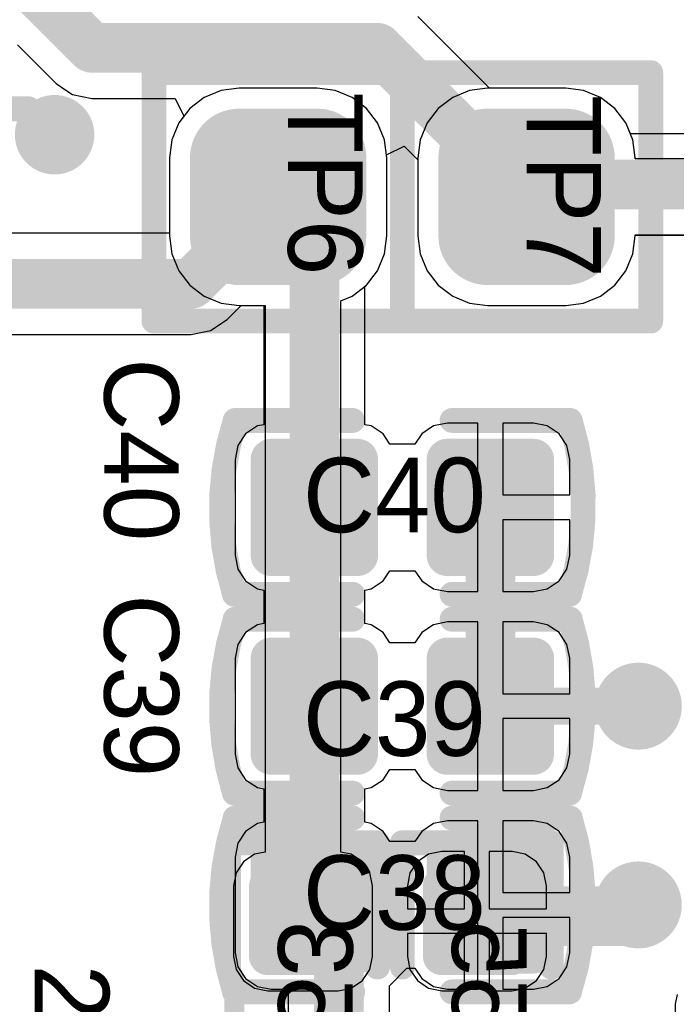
# Model space of a CAD drawing. Header units: millimetres. Extents: x 1.4 to 10.4, y 0 to 10.9.
# Tile 66 of 177: x 3.446 to 3.71, y 4.985 to 5.381. Entities that reach past the tile are written whole.
import ezdxf

# ---------------------------------------------------------------- set-up
doc = ezdxf.new("R2010")
doc.units = ezdxf.units.MM
doc.header["$MEASUREMENT"] = 0
for name, color, linetype in [('BottomLayer', 5, 'Continuous'), ('BottomOverlay', 54, 'Continuous'), ('BottomPaste', 16, 'Continuous'), ('BottomSolder', 6, 'Continuous'), ('DrillDrawing', 1, 'Continuous'), ('DrillGuide', 244, 'Continuous'), ('InternalPlane1', 76, 'Continuous'), ('InternalPlane2', 16, 'Continuous'), ('Mechanical31', 56, 'Continuous'), ('Mechanical32', 56, 'Continuous'), ('MultiLayer', 9, 'Continuous'), ('TopLayer', 1, 'Continuous'), ('TopOverlay', 2, 'Continuous'), ('TopPaste', 8, 'Continuous'), ('TopSolder', 216, 'Continuous')]:
    doc.layers.add(name, color=color, linetype=linetype)

msp = doc.modelspace()

# ---------------------------------------------------------------- linework, layer by layer
at = {"layer": 'BottomLayer'}
for p, q in [((3.6351, 5.35374), (3.60623, 5.38261)), ((3.44505, 5.37112), (3.46058, 5.35558)), ((3.46058, 5.35558), (3.46058, 5.35558)), ((3.46058, 5.35558), (3.46455, 5.35293)), ((3.46455, 5.35293), (3.4672, 5.35116)), ((3.4672, 5.35116), (3.475, 5.34961)), ((3.66575, 5.35374), (3.6351, 5.35374)), ((3.67299, 5.35278), (3.66575, 5.35374)), ((3.67974, 5.34999), (3.67299, 5.35278)), ((3.475, 5.34961), (3.50854, 5.34961)), ((3.50854, 5.34961), (3.51208, 5.34243)), ((3.68554, 5.34554), (3.67974, 5.34999)), ((3.51208, 5.34243), (3.51001, 5.33974)), ((3.68999, 5.33974), (3.68554, 5.34554)), ((3.51001, 5.33974), (3.50722, 5.33299)), ((3.69278, 5.33299), (3.68999, 5.33974)), ((3.50722, 5.33299), (3.50626, 5.32575)), ((3.59359, 5.32686), (3.60076, 5.3304)), ((3.60076, 5.3304), (3.60626, 5.3249)), ((3.69374, 5.32575), (3.69278, 5.33299)), ((3.59374, 5.32575), (3.59359, 5.32686)), ((3.50626, 5.32575), (3.50626, 5.29539)), ((3.59374, 5.29425), (3.59374, 5.32575)), ((3.60626, 5.3249), (3.60626, 5.29425)), ((3.69374, 5.32529), (3.69374, 5.32575)), ((3.72, 5.32529), (3.69374, 5.32529)), ((3.50626, 5.29539), (3.43821, 5.29539)), ((3.69374, 5.29425), (3.69374, 5.29471)), ((3.69374, 5.29471), (3.71367, 5.29471)), ((3.59278, 5.28701), (3.59374, 5.29425)), ((3.60626, 5.29425), (3.60722, 5.28701)), ((3.69278, 5.28701), (3.69374, 5.29425)), ((3.58999, 5.28026), (3.59278, 5.28701)), ((3.60722, 5.28701), (3.61001, 5.28026)), ((3.68999, 5.28026), (3.69278, 5.28701)), ((3.58554, 5.27446), (3.58999, 5.28026)), ((3.61001, 5.28026), (3.61446, 5.27446)), ((3.68554, 5.27446), (3.68999, 5.28026)), ((3.57974, 5.27001), (3.58554, 5.27446)), ((3.61446, 5.27446), (3.62026, 5.27001)), ((3.67974, 5.27001), (3.68554, 5.27446)), ((3.57529, 5.26817), (3.57974, 5.27001)), ((3.57529, 5.04622), (3.57529, 5.26817)), ((3.62026, 5.27001), (3.62701, 5.26722)), ((3.62701, 5.26722), (3.63425, 5.26626)), ((3.66575, 5.26626), (3.67299, 5.26722)), ((3.67299, 5.26722), (3.67974, 5.27001)), ((3.52942, 5.26058), (3.5351, 5.26626)), ((3.5351, 5.26626), (3.54471, 5.26626)), ((3.54471, 5.26626), (3.54471, 5.04622)), ((3.63425, 5.26626), (3.66575, 5.26626)), ((3.5228, 5.25616), (3.52942, 5.26058)), ((3.52942, 5.26058), (3.52942, 5.26058)), ((3.52942, 5.26058), (3.52942, 5.26058)), ((3.515, 5.25461), (3.5228, 5.25616)), ((3.43838, 5.25461), (3.515, 5.25461)), ((3.54054, 5.0454), (3.53606, 5.0424)), ((3.54471, 5.04622), (3.54054, 5.0454)), ((3.57946, 5.0454), (3.57529, 5.04622)), ((3.58394, 5.0424), (3.57946, 5.0454)), ((3.61054, 5.0454), (3.60606, 5.0424)), ((3.61583, 5.04645), (3.61054, 5.0454)), ((3.625, 5.04645), (3.61583, 5.04645)), ((3.625, 5.02346), (3.625, 5.04645)), ((3.64417, 5.04645), (3.635, 5.04645)), ((3.635, 5.04645), (3.635, 5.02346)), ((3.64946, 5.0454), (3.64417, 5.04645)), ((3.65394, 5.0424), (3.64946, 5.0454)), ((3.53606, 5.0424), (3.53307, 5.03792)), ((3.58693, 5.03792), (3.58394, 5.0424)), ((3.60606, 5.0424), (3.60307, 5.03792)), ((3.65693, 5.03792), (3.65394, 5.0424)), ((3.53307, 5.03792), (3.53202, 5.03264)), ((3.58798, 5.03264), (3.58693, 5.03792)), ((3.60307, 5.03792), (3.60202, 5.03264)), ((3.65798, 5.03264), (3.65693, 5.03792)), ((3.53202, 5.03264), (3.53202, 5.00429)), ((3.58798, 5.00429), (3.58798, 5.03264)), ((3.60202, 5.03264), (3.60202, 5.02346)), ((3.65798, 5.02346), (3.65798, 5.03264)), ((3.60202, 5.02346), (3.625, 5.02346)), ((3.635, 5.02346), (3.65798, 5.02346)), ((3.625, 5.01346), (3.60202, 5.01346)), ((3.60202, 5.01346), (3.60202, 5.00429)), ((3.625, 4.99048), (3.625, 5.01346)), ((3.65798, 5.01346), (3.635, 5.01346)), ((3.635, 5.01346), (3.635, 4.99048)), ((3.65798, 5.00429), (3.65798, 5.01346)), ((3.53202, 5.00429), (3.53307, 4.99901)), ((3.58693, 4.99901), (3.58798, 5.00429)), ((3.60202, 5.00429), (3.60307, 4.99901)), ((3.65693, 4.99901), (3.65798, 5.00429)), ((3.53307, 4.99901), (3.53606, 4.99453)), ((3.58394, 4.99453), (3.58693, 4.99901)), ((3.60307, 4.99901), (3.60606, 4.99453)), ((3.65394, 4.99453), (3.65693, 4.99901)), ((3.53606, 4.99453), (3.54054, 4.99153)), ((3.57946, 4.99153), (3.58394, 4.99453)), ((3.60606, 4.99453), (3.61054, 4.99153)), ((3.64946, 4.99153), (3.65394, 4.99453)), ((3.54054, 4.99153), (3.54583, 4.99048)), ((3.54583, 4.99048), (3.57417, 4.99048)), ((3.57417, 4.99048), (3.57946, 4.99153)), ((3.61054, 4.99153), (3.61583, 4.99048)), ((3.61583, 4.99048), (3.625, 4.99048)), ((3.635, 4.99048), (3.64417, 4.99048)), ((3.64417, 4.99048), (3.64946, 4.99153))]:
    msp.add_line(p, q, dxfattribs=at)
for points, const_width in [([(3.42, 5.425), (3.475, 5.37)], 0.02), ([(3.475, 5.37), (3.59, 5.37)], 0.02), ([(3.59, 5.37), (3.65, 5.31)], 0.02), ([(3.405, 5.34543), (3.44957, 5.34543)], 0.01), ([(3.44957, 5.34543), (3.46, 5.335)], 0.01), ([(3.515, 5.275), (3.55, 5.31)], 0.02), ([(3.55, 5.31), (3.56, 5.3)], 0.01), ([(3.65, 5.31), (3.72, 5.31)], 0.01), ([(3.56, 5.01846), (3.56, 5.3)], 0.01), ([(3.3, 5.275), (3.515, 5.275)], 0.02), ([(3.63, 5.01846), (3.69346, 5.01846)], 0.02)]:
    msp.add_lwpolyline(points, dxfattribs=dict(at, const_width=const_width))
for points, const_width in [([(3.47, 5.37, 1), (3.48, 5.37, 1)], 0.01), ([(3.47, 5.37, 1), (3.48, 5.37, 1)], 0.01), ([(3.585, 5.37, 1), (3.595, 5.37, 1)], 0.01), ([(3.585, 5.37, 1), (3.595, 5.37, 1)], 0.01), ([(3.44707, 5.34543, 1), (3.45207, 5.34543, 1)], 0.005), ([(3.44707, 5.34543, 1), (3.45207, 5.34543, 1)], 0.005), ([(3.454, 5.335, 1), (3.466, 5.335, 1)], 0.012), ([(3.4575, 5.335, 1), (3.4625, 5.335, 1)], 0.005), ([(3.52638, 5.32575, 1), (3.54213, 5.32575, 1)], 0.01575), ([(3.55787, 5.32575, 1), (3.57362, 5.32575, 1)], 0.01575), ([(3.62638, 5.32575, 1), (3.64213, 5.32575, 1)], 0.01575), ([(3.65787, 5.32575, 1), (3.67362, 5.32575, 1)], 0.01575), ([(3.545, 5.31, 1), (3.555, 5.31, 1)], 0.01), ([(3.645, 5.31, 1), (3.655, 5.31, 1)], 0.01), ([(3.5475, 5.31, 1), (3.5525, 5.31, 1)], 0.005), ([(3.6475, 5.31, 1), (3.6525, 5.31, 1)], 0.005), ([(3.52638, 5.29425, 1), (3.54213, 5.29425, 1)], 0.01575), ([(3.55787, 5.29425, 1), (3.57362, 5.29425, 1)], 0.01575), ([(3.62638, 5.29425, 1), (3.64213, 5.29425, 1)], 0.01575), ([(3.65787, 5.29425, 1), (3.67362, 5.29425, 1)], 0.01575), ([(3.5575, 5.3, 1), (3.5625, 5.3, 1)], 0.005), ([(3.5575, 5.3, 1), (3.5625, 5.3, 1)], 0.005), ([(3.51, 5.275, 1), (3.52, 5.275, 1)], 0.01), ([(3.51, 5.275, 1), (3.52, 5.275, 1)], 0.01), ([(3.6875, 5.105, 1), (3.7025, 5.105, 1)], 0.015), ([(3.6875, 5.025, 1), (3.7025, 5.025, 1)], 0.015), ([(3.54406, 5.03264, 1), (3.5476, 5.03264, 1)], 0.00354), ([(3.5724, 5.03264, 1), (3.57594, 5.03264, 1)], 0.00354), ([(3.61406, 5.03264, 1), (3.6176, 5.03264, 1)], 0.00354), ([(3.6424, 5.03264, 1), (3.64594, 5.03264, 1)], 0.00354), ([(3.625, 5.01846, 1), (3.635, 5.01846, 1)], 0.01), ([(3.68846, 5.01846, 1), (3.69846, 5.01846, 1)], 0.01), ([(3.5575, 5.01846, 1), (3.5625, 5.01846, 1)], 0.005), ([(3.54406, 5.00429, 1), (3.5476, 5.00429, 1)], 0.00354), ([(3.5724, 5.00429, 1), (3.57594, 5.00429, 1)], 0.00354), ([(3.61406, 5.00429, 1), (3.6176, 5.00429, 1)], 0.00354), ([(3.6424, 5.00429, 1), (3.64594, 5.00429, 1)], 0.00354)]:
    msp.add_lwpolyline(points, format="xyb", close=True, dxfattribs=dict(at, const_width=const_width))
for points in [[(3.53425, 5.2785), (3.56575, 5.2785), (3.53425, 5.3415), (3.56575, 5.3415)], [(3.63425, 5.2785), (3.66575, 5.2785), (3.63425, 5.3415), (3.66575, 5.3415)], [(3.5185, 5.29425), (3.5815, 5.29425), (3.5185, 5.32575), (3.5815, 5.32575)], [(3.6185, 5.29425), (3.6815, 5.29425), (3.6185, 5.32575), (3.6815, 5.32575)], [(3.57417, 5.00075), (3.57417, 5.03618), (3.54583, 5.00075), (3.54583, 5.03618)], [(3.61583, 5.03618), (3.61583, 5.00075), (3.64417, 5.03618), (3.64417, 5.00075)], [(3.57772, 5.00429), (3.57772, 5.03264), (3.54228, 5.00429), (3.54228, 5.03264)], [(3.61228, 5.03264), (3.61228, 5.00429), (3.64772, 5.03264), (3.64772, 5.00429)]]:
    msp.add_solid(points, dxfattribs=at)
at = {"layer": 'BottomOverlay', "const_width": 0.01}
for points in [[(3.53, 5), (3.53, 5.05)], [(3.53, 5.05), (3.59, 5.05)], [(3.59, 5), (3.59, 5.05)], [(3.6, 5), (3.6, 5.05)], [(3.6, 5.05), (3.66, 5.05)], [(3.66, 5), (3.66, 5.05)]]:
    msp.add_lwpolyline(points, dxfattribs=at)
at = {"layer": 'BottomOverlay', "const_width": 0.005}
for points in [[(3.5275, 5.05, 1), (3.5325, 5.05, 1)], [(3.5275, 5.05, 1), (3.5325, 5.05, 1)], [(3.5875, 5.05, 1), (3.5925, 5.05, 1)], [(3.5875, 5.05, 1), (3.5925, 5.05, 1)], [(3.5975, 5.05, 1), (3.6025, 5.05, 1)], [(3.5975, 5.05, 1), (3.6025, 5.05, 1)], [(3.6575, 5.05, 1), (3.6625, 5.05, 1)], [(3.6575, 5.05, 1), (3.6625, 5.05, 1)], [(3.5275, 5, 1), (3.5325, 5, 1)], [(3.5875, 5, 1), (3.5925, 5, 1)], [(3.5975, 5, 1), (3.6025, 5, 1)], [(3.6575, 5, 1), (3.6625, 5, 1)]]:
    msp.add_lwpolyline(points, format="xyb", close=True, dxfattribs=at)
at = {"layer": 'BottomPaste', "const_width": 0.00354}
for points in [[(3.54406, 5.03264, 1), (3.5476, 5.03264, 1)], [(3.5724, 5.03264, 1), (3.57594, 5.03264, 1)], [(3.61406, 5.03264, 1), (3.6176, 5.03264, 1)], [(3.6424, 5.03264, 1), (3.64594, 5.03264, 1)], [(3.54406, 5.00429, 1), (3.5476, 5.00429, 1)], [(3.5724, 5.00429, 1), (3.57594, 5.00429, 1)], [(3.61406, 5.00429, 1), (3.6176, 5.00429, 1)], [(3.6424, 5.00429, 1), (3.64594, 5.00429, 1)]]:
    msp.add_lwpolyline(points, format="xyb", close=True, dxfattribs=at)
at = {"layer": 'BottomPaste'}
for points in [[(3.57417, 5.00075), (3.57417, 5.03618), (3.54583, 5.00075), (3.54583, 5.03618)], [(3.61583, 5.03618), (3.61583, 5.00075), (3.64417, 5.03618), (3.64417, 5.00075)], [(3.57772, 5.00429), (3.57772, 5.03264), (3.54228, 5.00429), (3.54228, 5.03264)], [(3.61228, 5.03264), (3.61228, 5.00429), (3.64772, 5.03264), (3.64772, 5.00429)]]:
    msp.add_solid(points, dxfattribs=at)
at = {"layer": 'BottomSolder'}
for points, const_width in [([(3.52438, 5.32575, 1), (3.54413, 5.32575, 1)], 0.01975), ([(3.55587, 5.32575, 1), (3.57562, 5.32575, 1)], 0.01975), ([(3.62438, 5.32575, 1), (3.64413, 5.32575, 1)], 0.01975), ([(3.65587, 5.32575, 1), (3.67562, 5.32575, 1)], 0.01975), ([(3.52438, 5.29425, 1), (3.54413, 5.29425, 1)], 0.01975), ([(3.55587, 5.29425, 1), (3.57562, 5.29425, 1)], 0.01975), ([(3.62438, 5.29425, 1), (3.64413, 5.29425, 1)], 0.01975), ([(3.65587, 5.29425, 1), (3.67562, 5.29425, 1)], 0.01975), ([(3.54206, 5.03264, 1), (3.5496, 5.03264, 1)], 0.00754), ([(3.5704, 5.03264, 1), (3.57794, 5.03264, 1)], 0.00754), ([(3.61206, 5.03264, 1), (3.6196, 5.03264, 1)], 0.00754), ([(3.6404, 5.03264, 1), (3.64794, 5.03264, 1)], 0.00754), ([(3.54206, 5.00429, 1), (3.5496, 5.00429, 1)], 0.00754), ([(3.5704, 5.00429, 1), (3.57794, 5.00429, 1)], 0.00754), ([(3.61206, 5.00429, 1), (3.6196, 5.00429, 1)], 0.00754), ([(3.6404, 5.00429, 1), (3.64794, 5.00429, 1)], 0.00754)]:
    msp.add_lwpolyline(points, format="xyb", close=True, dxfattribs=dict(at, const_width=const_width))
for points in [[(3.53425, 5.2745), (3.56575, 5.2745), (3.53425, 5.3455), (3.56575, 5.3455)], [(3.63425, 5.2745), (3.66575, 5.2745), (3.63425, 5.3455), (3.66575, 5.3455)], [(3.5145, 5.29425), (3.5855, 5.29425), (3.5145, 5.32575), (3.5855, 5.32575)], [(3.6145, 5.29425), (3.6855, 5.29425), (3.6145, 5.32575), (3.6855, 5.32575)], [(3.57417, 4.99675), (3.57417, 5.04018), (3.54583, 4.99675), (3.54583, 5.04018)], [(3.61583, 5.04018), (3.61583, 4.99675), (3.64417, 5.04018), (3.64417, 4.99675)], [(3.58172, 5.00429), (3.58172, 5.03264), (3.53828, 5.00429), (3.53828, 5.03264)], [(3.60828, 5.03264), (3.60828, 5.00429), (3.65172, 5.03264), (3.65172, 5.00429)]]:
    msp.add_solid(points, dxfattribs=at)
at = {"layer": 'DrillDrawing'}
for points, const_width in [([(3.457, 5.335, 1), (3.463, 5.335, 1)], 0.006), ([(3.69125, 5.105, 1), (3.69875, 5.105, 1)], 0.0075), ([(3.69125, 5.025, 1), (3.69875, 5.025, 1)], 0.0075)]:
    msp.add_lwpolyline(points, format="xyb", close=True, dxfattribs=dict(at, const_width=const_width))
at = {"layer": 'DrillGuide'}
for points, const_width in [([(3.457, 5.335, 1), (3.463, 5.335, 1)], 0.006), ([(3.69125, 5.105, 1), (3.69875, 5.105, 1)], 0.0075), ([(3.69125, 5.025, 1), (3.69875, 5.025, 1)], 0.0075)]:
    msp.add_lwpolyline(points, format="xyb", close=True, dxfattribs=dict(at, const_width=const_width))
at = {"layer": 'InternalPlane1', "const_width": 0.02968}
for points in [[(3.53516, 5.31, 1), (3.56484, 5.31, 1)], [(3.63516, 5.31, 1), (3.66484, 5.31, 1)]]:
    msp.add_lwpolyline(points, format="xyb", close=True, dxfattribs=at)
at = {"layer": 'InternalPlane2'}
for points, const_width in [([(3.452, 5.335, 1), (3.468, 5.335, 1)], 0.016), ([(3.53516, 5.31, 1), (3.56484, 5.31, 1)], 0.02968), ([(3.63516, 5.31, 1), (3.66484, 5.31, 1)], 0.02968), ([(3.68625, 5.105, 1), (3.70375, 5.105, 1)], 0.0175), ([(3.68625, 5.025, 1), (3.70375, 5.025, 1)], 0.0175)]:
    msp.add_lwpolyline(points, format="xyb", close=True, dxfattribs=dict(at, const_width=const_width))
at = {"layer": 'MultiLayer'}
for points, const_width in [([(3.454, 5.335, 1), (3.466, 5.335, 1)], 0.012), ([(3.6875, 5.105, 1), (3.7025, 5.105, 1)], 0.015), ([(3.6875, 5.025, 1), (3.7025, 5.025, 1)], 0.015)]:
    msp.add_lwpolyline(points, format="xyb", close=True, dxfattribs=dict(at, const_width=const_width))
at = {"layer": 'TopLayer'}
for p, q in [((3.52701, 5.35278), (3.52026, 5.34999)), ((3.53425, 5.35374), (3.52701, 5.35278)), ((3.56575, 5.35374), (3.53425, 5.35374)), ((3.57299, 5.35278), (3.56575, 5.35374)), ((3.57974, 5.34999), (3.57299, 5.35278)), ((3.62701, 5.35278), (3.62026, 5.34999)), ((3.63425, 5.35374), (3.62701, 5.35278)), ((3.66575, 5.35374), (3.63425, 5.35374)), ((3.67299, 5.35278), (3.66575, 5.35374)), ((3.67974, 5.34999), (3.67299, 5.35278)), ((3.52026, 5.34999), (3.51446, 5.34554)), ((3.58554, 5.34554), (3.57974, 5.34999)), ((3.62026, 5.34999), (3.61446, 5.34554)), ((3.68554, 5.34554), (3.67974, 5.34999)), ((3.51446, 5.34554), (3.51001, 5.33974)), ((3.58999, 5.33974), (3.58554, 5.34554)), ((3.61446, 5.34554), (3.61001, 5.33974)), ((3.68999, 5.33974), (3.68554, 5.34554)), ((3.51001, 5.33974), (3.50722, 5.33299)), ((3.59278, 5.33299), (3.58999, 5.33974)), ((3.61001, 5.33974), (3.60722, 5.33299)), ((3.69179, 5.33539), (3.68999, 5.33974)), ((3.73285, 5.33539), (3.69179, 5.33539)), ((3.50722, 5.33299), (3.50626, 5.32575)), ((3.59374, 5.32575), (3.59278, 5.33299)), ((3.60722, 5.33299), (3.60626, 5.32575)), ((3.50626, 5.32575), (3.50626, 5.29425)), ((3.59374, 5.29425), (3.59374, 5.32575)), ((3.60626, 5.32575), (3.60626, 5.29425)), ((3.50626, 5.29425), (3.50722, 5.28701)), ((3.59278, 5.28701), (3.59374, 5.29425)), ((3.60626, 5.29425), (3.60722, 5.28701)), ((3.69278, 5.28701), (3.69374, 5.29425)), ((3.69374, 5.29425), (3.69374, 5.29461)), ((3.69374, 5.29461), (3.73285, 5.29461)), ((3.50722, 5.28701), (3.51001, 5.28026)), ((3.58999, 5.28026), (3.59278, 5.28701)), ((3.60722, 5.28701), (3.61001, 5.28026)), ((3.68999, 5.28026), (3.69278, 5.28701)), ((3.51001, 5.28026), (3.51446, 5.27446)), ((3.58554, 5.27446), (3.58999, 5.28026)), ((3.61001, 5.28026), (3.61446, 5.27446)), ((3.68554, 5.27446), (3.68999, 5.28026)), ((3.51446, 5.27446), (3.52026, 5.27001)), ((3.58496, 5.27402), (3.58554, 5.27446)), ((3.58496, 5.21829), (3.58496, 5.27402)), ((3.61446, 5.27446), (3.62026, 5.27001)), ((3.67974, 5.27001), (3.68554, 5.27446)), ((3.52026, 5.27001), (3.52701, 5.26722)), ((3.52701, 5.26722), (3.53425, 5.26626)), ((3.62026, 5.27001), (3.62701, 5.26722)), ((3.62701, 5.26722), (3.63425, 5.26626)), ((3.66575, 5.26626), (3.67299, 5.26722)), ((3.67299, 5.26722), (3.67974, 5.27001)), ((3.53425, 5.26626), (3.54418, 5.26626)), ((3.54418, 5.26626), (3.54418, 5.21829)), ((3.63425, 5.26626), (3.66575, 5.26626)), ((3.54165, 5.21779), (3.53691, 5.21462)), ((3.54418, 5.21829), (3.54165, 5.21779)), ((3.58748, 5.21779), (3.58496, 5.21829)), ((3.59222, 5.21462), (3.58748, 5.21779)), ((3.61252, 5.21779), (3.60778, 5.21462)), ((3.61811, 5.2189), (3.61252, 5.21779)), ((3.63043, 5.2189), (3.61811, 5.2189)), ((3.63043, 5.185), (3.63043, 5.2189)), ((3.65276, 5.2189), (3.64043, 5.2189)), ((3.64043, 5.2189), (3.64043, 5.19)), ((3.65835, 5.21779), (3.65276, 5.2189)), ((3.66309, 5.21462), (3.65835, 5.21779)), ((3.53691, 5.21462), (3.53374, 5.20988)), ((3.595, 5.21047), (3.59222, 5.21462)), ((3.60778, 5.21462), (3.605, 5.21047)), ((3.66626, 5.20988), (3.66309, 5.21462)), ((3.53374, 5.20988), (3.53263, 5.20429)), ((3.605, 5.21047), (3.595, 5.21047)), ((3.66737, 5.20429), (3.66626, 5.20988)), ((3.53263, 5.20429), (3.53263, 5.16571)), ((3.66737, 5.19), (3.66737, 5.20429)), ((3.64043, 5.19), (3.66737, 5.19)), ((3.63043, 5.1511), (3.63043, 5.185)), ((3.66737, 5.18), (3.64043, 5.18)), ((3.64043, 5.18), (3.64043, 5.1511)), ((3.66737, 5.16571), (3.66737, 5.18)), ((3.53263, 5.16571), (3.53374, 5.16012)), ((3.66626, 5.16012), (3.66737, 5.16571)), ((3.53374, 5.16012), (3.53691, 5.15538)), ((3.66309, 5.15538), (3.66626, 5.16012)), ((3.59222, 5.15538), (3.595, 5.15953)), ((3.595, 5.15953), (3.605, 5.15953)), ((3.605, 5.15953), (3.60778, 5.15538)), ((3.53691, 5.15538), (3.54165, 5.15221)), ((3.54165, 5.15221), (3.54418, 5.15171)), ((3.58496, 5.15171), (3.58748, 5.15221)), ((3.58748, 5.15221), (3.59222, 5.15538)), ((3.60778, 5.15538), (3.61252, 5.15221)), ((3.61252, 5.15221), (3.61811, 5.1511)), ((3.65276, 5.1511), (3.65835, 5.15221)), ((3.65835, 5.15221), (3.66309, 5.15538)), ((3.54418, 5.15171), (3.54418, 5.13829)), ((3.58496, 5.13829), (3.58496, 5.15171)), ((3.61811, 5.1511), (3.63043, 5.1511)), ((3.64043, 5.1511), (3.65276, 5.1511)), ((3.54165, 5.13779), (3.53691, 5.13462)), ((3.54418, 5.13829), (3.54165, 5.13779)), ((3.58748, 5.13779), (3.58496, 5.13829)), ((3.59222, 5.13462), (3.58748, 5.13779)), ((3.61252, 5.13779), (3.60778, 5.13462)), ((3.61811, 5.1389), (3.61252, 5.13779)), ((3.63043, 5.1389), (3.61811, 5.1389)), ((3.63043, 5.105), (3.63043, 5.1389)), ((3.65276, 5.1389), (3.64043, 5.1389)), ((3.64043, 5.1389), (3.64043, 5.11)), ((3.65835, 5.13779), (3.65276, 5.1389)), ((3.66309, 5.13462), (3.65835, 5.13779)), ((3.53691, 5.13462), (3.53374, 5.12988)), ((3.595, 5.13047), (3.59222, 5.13462)), ((3.60778, 5.13462), (3.605, 5.13047)), ((3.66626, 5.12988), (3.66309, 5.13462)), ((3.53374, 5.12988), (3.53263, 5.12429)), ((3.605, 5.13047), (3.595, 5.13047)), ((3.66737, 5.12429), (3.66626, 5.12988)), ((3.53263, 5.12429), (3.53263, 5.08571)), ((3.66737, 5.11), (3.66737, 5.12429)), ((3.64043, 5.11), (3.66737, 5.11)), ((3.63043, 5.0711), (3.63043, 5.105)), ((3.66737, 5.1), (3.64043, 5.1)), ((3.64043, 5.1), (3.64043, 5.0711)), ((3.66737, 5.08571), (3.66737, 5.1)), ((3.53263, 5.08571), (3.53374, 5.08012)), ((3.66626, 5.08012), (3.66737, 5.08571)), ((3.53374, 5.08012), (3.53691, 5.07538)), ((3.59222, 5.07538), (3.595, 5.07953)), ((3.595, 5.07953), (3.605, 5.07953)), ((3.605, 5.07953), (3.60778, 5.07538)), ((3.66309, 5.07538), (3.66626, 5.08012)), ((3.53691, 5.07538), (3.54165, 5.07221)), ((3.58748, 5.07221), (3.59222, 5.07538)), ((3.60778, 5.07538), (3.61252, 5.07221)), ((3.65835, 5.07221), (3.66309, 5.07538)), ((3.54165, 5.07221), (3.54418, 5.07171)), ((3.54418, 5.07171), (3.54418, 5.05829)), ((3.58496, 5.07171), (3.58748, 5.07221)), ((3.58496, 5.05829), (3.58496, 5.07171)), ((3.61252, 5.07221), (3.61811, 5.0711)), ((3.61811, 5.0711), (3.63043, 5.0711)), ((3.64043, 5.0711), (3.65276, 5.0711)), ((3.65276, 5.0711), (3.65835, 5.07221)), ((3.54165, 5.05779), (3.53691, 5.05462)), ((3.54418, 5.05829), (3.54165, 5.05779)), ((3.58748, 5.05779), (3.58496, 5.05829)), ((3.59222, 5.05462), (3.58748, 5.05779)), ((3.61252, 5.05779), (3.60778, 5.05462)), ((3.61811, 5.0589), (3.61252, 5.05779)), ((3.63043, 5.0589), (3.61811, 5.0589)), ((3.63043, 5.025), (3.63043, 5.0589)), ((3.65276, 5.0589), (3.64043, 5.0589)), ((3.64043, 5.0589), (3.64043, 5.03)), ((3.65835, 5.05779), (3.65276, 5.0589)), ((3.66309, 5.05462), (3.65835, 5.05779)), ((3.53691, 5.05462), (3.53374, 5.04988)), ((3.595, 5.05047), (3.59222, 5.05462)), ((3.60778, 5.05462), (3.605, 5.05047)), ((3.66626, 5.04988), (3.66309, 5.05462)), ((3.53374, 5.04988), (3.53263, 5.04429)), ((3.605, 5.05047), (3.595, 5.05047)), ((3.66737, 5.04429), (3.66626, 5.04988)), ((3.53263, 5.04429), (3.53263, 5.00571)), ((3.66737, 5.03), (3.66737, 5.04429)), ((3.64043, 5.03), (3.66737, 5.03)), ((3.63043, 4.9911), (3.63043, 5.025)), ((3.66737, 5.02), (3.64043, 5.02)), ((3.64043, 5.02), (3.64043, 4.9911)), ((3.66737, 5.00571), (3.66737, 5.02)), ((3.53263, 5.00571), (3.53374, 5.00012)), ((3.66626, 5.00012), (3.66737, 5.00571)), ((3.53374, 5.00012), (3.53691, 4.99538)), ((3.5948, 4.99246), (3.60187, 4.99953)), ((3.60187, 4.99953), (3.605, 4.99953)), ((3.605, 4.99953), (3.60778, 4.99538)), ((3.66309, 4.99538), (3.66626, 5.00012)), ((3.53691, 4.99538), (3.54165, 4.99221)), ((3.60778, 4.99538), (3.61252, 4.99221)), ((3.65835, 4.99221), (3.66309, 4.99538)), ((3.54165, 4.99221), (3.54724, 4.9911)), ((3.54724, 4.9911), (3.55402, 4.9911)), ((3.55402, 4.9911), (3.55402, 4.94831)), ((3.5948, 4.94831), (3.5948, 4.99246)), ((3.61252, 4.99221), (3.61811, 4.9911)), ((3.61811, 4.9911), (3.63043, 4.9911)), ((3.64043, 4.9911), (3.65276, 4.9911)), ((3.65276, 4.9911), (3.65835, 4.99221)), ((3.71058, 4.9889), (3.7098, 4.985)), ((3.7098, 4.985), (3.7098, 4.97262))]:
    msp.add_line(p, q, dxfattribs=at)
for points, const_width in [([(3.454, 5.335, 1), (3.466, 5.335, 1)], 0.012), ([(3.52638, 5.32575, 1), (3.54213, 5.32575, 1)], 0.01575), ([(3.55787, 5.32575, 1), (3.57362, 5.32575, 1)], 0.01575), ([(3.62638, 5.32575, 1), (3.64213, 5.32575, 1)], 0.01575), ([(3.65787, 5.32575, 1), (3.67362, 5.32575, 1)], 0.01575), ([(3.65, 5.315, 1), (3.66, 5.315, 1)], 0.01), ([(3.65, 5.315, 1), (3.66, 5.315, 1)], 0.01), ([(3.545, 5.31, 1), (3.555, 5.31, 1)], 0.01), ([(3.645, 5.31, 1), (3.655, 5.31, 1)], 0.01), ([(3.52638, 5.29425, 1), (3.54213, 5.29425, 1)], 0.01575), ([(3.55787, 5.29425, 1), (3.57362, 5.29425, 1)], 0.01575), ([(3.62638, 5.29425, 1), (3.64213, 5.29425, 1)], 0.01575), ([(3.65787, 5.29425, 1), (3.67362, 5.29425, 1)], 0.01575), ([(3.55957, 5.29543, 1), (3.56957, 5.29543, 1)], 0.01), ([(3.55957, 5.29543, 1), (3.56957, 5.29543, 1)], 0.01), ([(3.54508, 5.20429, 1), (3.54941, 5.20429, 1)], 0.00433), ([(3.57972, 5.20429, 1), (3.58406, 5.20429, 1)], 0.00433), ([(3.61594, 5.20429, 1), (3.62028, 5.20429, 1)], 0.00433), ([(3.65059, 5.20429, 1), (3.65492, 5.20429, 1)], 0.00433), ([(3.55957, 5.185, 1), (3.56957, 5.185, 1)], 0.01), ([(3.55957, 5.185, 1), (3.56957, 5.185, 1)], 0.01), ([(3.63043, 5.185, 1), (3.64043, 5.185, 1)], 0.01), ([(3.54508, 5.16571, 1), (3.54941, 5.16571, 1)], 0.00433), ([(3.57972, 5.16571, 1), (3.58406, 5.16571, 1)], 0.00433), ([(3.61594, 5.16571, 1), (3.62028, 5.16571, 1)], 0.00433), ([(3.65059, 5.16571, 1), (3.65492, 5.16571, 1)], 0.00433), ([(3.54508, 5.12429, 1), (3.54941, 5.12429, 1)], 0.00433), ([(3.57972, 5.12429, 1), (3.58406, 5.12429, 1)], 0.00433), ([(3.61594, 5.12429, 1), (3.62028, 5.12429, 1)], 0.00433), ([(3.65059, 5.12429, 1), (3.65492, 5.12429, 1)], 0.00433), ([(3.6875, 5.105, 1), (3.7025, 5.105, 1)], 0.015), ([(3.55957, 5.105, 1), (3.56957, 5.105, 1)], 0.01), ([(3.55957, 5.105, 1), (3.56957, 5.105, 1)], 0.01), ([(3.63043, 5.105, 1), (3.64043, 5.105, 1)], 0.01), ([(3.63168, 5.105, 1), (3.63918, 5.105, 1)], 0.0075), ([(3.69125, 5.105, 1), (3.69875, 5.105, 1)], 0.0075), ([(3.54508, 5.08571, 1), (3.54941, 5.08571, 1)], 0.00433), ([(3.57972, 5.08571, 1), (3.58406, 5.08571, 1)], 0.00433), ([(3.61594, 5.08571, 1), (3.62028, 5.08571, 1)], 0.00433), ([(3.65059, 5.08571, 1), (3.65492, 5.08571, 1)], 0.00433), ([(3.54508, 5.04429, 1), (3.54941, 5.04429, 1)], 0.00433), ([(3.57972, 5.04429, 1), (3.58406, 5.04429, 1)], 0.00433), ([(3.61594, 5.04429, 1), (3.62028, 5.04429, 1)], 0.00433), ([(3.65059, 5.04429, 1), (3.65492, 5.04429, 1)], 0.00433), ([(3.6875, 5.025, 1), (3.7025, 5.025, 1)], 0.015), ([(3.55957, 5.025, 1), (3.56957, 5.025, 1)], 0.01), ([(3.55957, 5.025, 1), (3.56957, 5.025, 1)], 0.01), ([(3.63168, 5.025, 1), (3.63918, 5.025, 1)], 0.0075), ([(3.69125, 5.025, 1), (3.69875, 5.025, 1)], 0.0075), ([(3.56941, 5.01516, 1), (3.57941, 5.01516, 1)], 0.01), ([(3.56941, 5.01516, 1), (3.57941, 5.01516, 1)], 0.01), ([(3.54508, 5.00571, 1), (3.54941, 5.00571, 1)], 0.00433), ([(3.57972, 5.00571, 1), (3.58406, 5.00571, 1)], 0.00433), ([(3.61594, 5.00571, 1), (3.62028, 5.00571, 1)], 0.00433), ([(3.65059, 5.00571, 1), (3.65492, 5.00571, 1)], 0.00433)]:
    msp.add_lwpolyline(points, format="xyb", close=True, dxfattribs=dict(at, const_width=const_width))
for points, const_width in [([(3.65, 5.31), (3.655, 5.315)], 0.02), ([(3.655, 5.315), (3.76457, 5.315)], 0.02), ([(3.55, 5.31), (3.56457, 5.29543)], 0.02), ([(3.56457, 5.185), (3.56457, 5.29543)], 0.02), ([(3.56457, 5.105), (3.56457, 5.185)], 0.02), ([(3.63543, 5.105), (3.63543, 5.185)], 0.02), ([(3.56457, 5.025), (3.56457, 5.105)], 0.02), ([(3.63543, 5.105), (3.695, 5.105)], 0.015), ([(3.56457, 5.025), (3.57441, 5.01516)], 0.02), ([(3.63543, 5.025), (3.695, 5.025)], 0.015), ([(3.57441, 4.94831), (3.57441, 5.01516)], 0.02)]:
    msp.add_lwpolyline(points, dxfattribs=dict(at, const_width=const_width))
for points in [[(3.53425, 5.2785), (3.56575, 5.2785), (3.53425, 5.3415), (3.56575, 5.3415)], [(3.63425, 5.2785), (3.66575, 5.2785), (3.63425, 5.3415), (3.66575, 5.3415)], [(3.5185, 5.29425), (3.5815, 5.29425), (3.5185, 5.32575), (3.5815, 5.32575)], [(3.6185, 5.29425), (3.6815, 5.29425), (3.6185, 5.32575), (3.6815, 5.32575)], [(3.54724, 5.16138), (3.58189, 5.16138), (3.54724, 5.20862), (3.58189, 5.20862)], [(3.61811, 5.16138), (3.65276, 5.16138), (3.61811, 5.20862), (3.65276, 5.20862)], [(3.54291, 5.16571), (3.58622, 5.16571), (3.54291, 5.20429), (3.58622, 5.20429)], [(3.61378, 5.16571), (3.65709, 5.16571), (3.61378, 5.20429), (3.65709, 5.20429)], [(3.58189, 5.12862), (3.54724, 5.12862), (3.58189, 5.08138), (3.54724, 5.08138)], [(3.65276, 5.12862), (3.61811, 5.12862), (3.65276, 5.08138), (3.61811, 5.08138)], [(3.58622, 5.12429), (3.54291, 5.12429), (3.58622, 5.08571), (3.54291, 5.08571)], [(3.65709, 5.12429), (3.61378, 5.12429), (3.65709, 5.08571), (3.61378, 5.08571)], [(3.58189, 5.04862), (3.54724, 5.04862), (3.58189, 5.00138), (3.54724, 5.00138)], [(3.65276, 5.04862), (3.61811, 5.04862), (3.65276, 5.00138), (3.61811, 5.00138)], [(3.58622, 5.04429), (3.54291, 5.04429), (3.58622, 5.00571), (3.54291, 5.00571)], [(3.65709, 5.04429), (3.61378, 5.04429), (3.65709, 5.00571), (3.61378, 5.00571)]]:
    msp.add_solid(points, dxfattribs=at)
at = {"layer": 'TopOverlay'}
for points, const_width in [([(3.5, 5.36), (3.6, 5.36)], 0.01), ([(3.5, 5.26), (3.5, 5.36)], 0.01), ([(3.6, 5.26), (3.6, 5.36)], 0.01), ([(3.6, 5.36), (3.7, 5.36)], 0.01), ([(3.6, 5.26), (3.6, 5.36)], 0.01), ([(3.7, 5.26), (3.7, 5.36)], 0.01), ([(3.5, 5.26), (3.6, 5.26)], 0.01), ([(3.6, 5.26), (3.7, 5.26)], 0.01), ([(3.53267, 5.22), (3.58, 5.22)], 0.01), ([(3.62, 5.22), (3.6676, 5.22)], 0.01), ([(3.5324, 5.15), (3.58, 5.15)], 0.01), ([(3.62, 5.15), (3.66733, 5.15)], 0.01), ([(3.53267, 5.14), (3.58, 5.14)], 0.01), ([(3.62, 5.14), (3.6676, 5.14)], 0.01), ([(3.5324, 5.07), (3.58, 5.07)], 0.01), ([(3.62, 5.07), (3.66733, 5.07)], 0.01), ([(3.53267, 5.06), (3.58, 5.06)], 0.01), ([(3.62, 5.06), (3.6676, 5.06)], 0.01), ([(3.5324, 4.99), (3.58, 4.99)], 0.01), ([(3.5324, 4.9574), (3.5324, 4.99015)], 0.008), ([(3.62, 4.99), (3.66733, 4.99)], 0.01)]:
    msp.add_lwpolyline(points, dxfattribs=dict(at, const_width=const_width))
for points, const_width in [([(3.4975, 5.36, 1), (3.5025, 5.36, 1)], 0.005), ([(3.4975, 5.36, 1), (3.5025, 5.36, 1)], 0.005), ([(3.5975, 5.36, 1), (3.6025, 5.36, 1)], 0.005), ([(3.5975, 5.36, 1), (3.6025, 5.36, 1)], 0.005), ([(3.5975, 5.36, 1), (3.6025, 5.36, 1)], 0.005), ([(3.5975, 5.36, 1), (3.6025, 5.36, 1)], 0.005), ([(3.6975, 5.36, 1), (3.7025, 5.36, 1)], 0.005), ([(3.6975, 5.36, 1), (3.7025, 5.36, 1)], 0.005), ([(3.4975, 5.26, 1), (3.5025, 5.26, 1)], 0.005), ([(3.4975, 5.26, 1), (3.5025, 5.26, 1)], 0.005), ([(3.5975, 5.26, 1), (3.6025, 5.26, 1)], 0.005), ([(3.5975, 5.26, 1), (3.6025, 5.26, 1)], 0.005), ([(3.5975, 5.26, 1), (3.6025, 5.26, 1)], 0.005), ([(3.5975, 5.26, 1), (3.6025, 5.26, 1)], 0.005), ([(3.6975, 5.26, 1), (3.7025, 5.26, 1)], 0.005), ([(3.6975, 5.26, 1), (3.7025, 5.26, 1)], 0.005), ([(3.53017, 5.22, 1), (3.53517, 5.22, 1)], 0.005), ([(3.53017, 5.21976, 1), (3.53517, 5.21976, 1)], 0.005), ([(3.5775, 5.22, 1), (3.5825, 5.22, 1)], 0.005), ([(3.6175, 5.22, 1), (3.6225, 5.22, 1)], 0.005), ([(3.6651, 5.22, 1), (3.6701, 5.22, 1)], 0.005), ([(3.6651, 5.21985, 1), (3.6701, 5.21985, 1)], 0.005), ([(3.5299, 5.15015, 1), (3.5349, 5.15015, 1)], 0.005), ([(3.5299, 5.15, 1), (3.5349, 5.15, 1)], 0.005), ([(3.5775, 5.15, 1), (3.5825, 5.15, 1)], 0.005), ([(3.6175, 5.15, 1), (3.6225, 5.15, 1)], 0.005), ([(3.66483, 5.15024, 1), (3.66983, 5.15024, 1)], 0.005), ([(3.66483, 5.15, 1), (3.66983, 5.15, 1)], 0.005), ([(3.53017, 5.14, 1), (3.53517, 5.14, 1)], 0.005), ([(3.53017, 5.13976, 1), (3.53517, 5.13976, 1)], 0.005), ([(3.5775, 5.14, 1), (3.5825, 5.14, 1)], 0.005), ([(3.6175, 5.14, 1), (3.6225, 5.14, 1)], 0.005), ([(3.6651, 5.14, 1), (3.6701, 5.14, 1)], 0.005), ([(3.6651, 5.13985, 1), (3.6701, 5.13985, 1)], 0.005), ([(3.5299, 5.07015, 1), (3.5349, 5.07015, 1)], 0.005), ([(3.5299, 5.07, 1), (3.5349, 5.07, 1)], 0.005), ([(3.5775, 5.07, 1), (3.5825, 5.07, 1)], 0.005), ([(3.6175, 5.07, 1), (3.6225, 5.07, 1)], 0.005), ([(3.66483, 5.07024, 1), (3.66983, 5.07024, 1)], 0.005), ([(3.66483, 5.07, 1), (3.66983, 5.07, 1)], 0.005), ([(3.53017, 5.06, 1), (3.53517, 5.06, 1)], 0.005), ([(3.5775, 5.06, 1), (3.5825, 5.06, 1)], 0.005), ([(3.6175, 5.06, 1), (3.6225, 5.06, 1)], 0.005), ([(3.6651, 5.06, 1), (3.6701, 5.06, 1)], 0.005), ([(3.6651, 5.05985, 1), (3.6701, 5.05985, 1)], 0.005), ([(3.53017, 5.05976, 1), (3.53517, 5.05976, 1)], 0.005), ([(3.5299, 4.99015, 1), (3.5349, 4.99015, 1)], 0.005), ([(3.5299, 4.99, 1), (3.5349, 4.99, 1)], 0.005), ([(3.5304, 4.99015, 1), (3.5344, 4.99015, 1)], 0.004), ([(3.5775, 4.99, 1), (3.5825, 4.99, 1)], 0.005), ([(3.6175, 4.99, 1), (3.6225, 4.99, 1)], 0.005), ([(3.66483, 4.99024, 1), (3.66983, 4.99024, 1)], 0.005), ([(3.66483, 4.99, 1), (3.66983, 4.99, 1)], 0.005)]:
    msp.add_lwpolyline(points, format="xyb", close=True, dxfattribs=dict(at, const_width=const_width))
at = {"layer": 'TopOverlay', "const_width": 0.01}
for points in [[(3.5324, 5.15015, -0.154963), (3.53267, 5.21976)], [(3.6676, 5.21985, -0.154963), (3.66733, 5.15024)], [(3.5324, 5.07015, -0.154963), (3.53267, 5.13976)], [(3.6676, 5.13985, -0.154963), (3.66733, 5.07024)], [(3.6676, 5.05985, -0.154963), (3.66733, 4.99024)], [(3.5324, 4.99015, -0.154963), (3.53267, 5.05976)]]:
    msp.add_lwpolyline(points, format="xyb", dxfattribs=at)
at = {"layer": 'TopPaste', "const_width": 0.00433}
for points in [[(3.54508, 5.20429, 1), (3.54941, 5.20429, 1)], [(3.57972, 5.20429, 1), (3.58406, 5.20429, 1)], [(3.61594, 5.20429, 1), (3.62028, 5.20429, 1)], [(3.65059, 5.20429, 1), (3.65492, 5.20429, 1)], [(3.54508, 5.16571, 1), (3.54941, 5.16571, 1)], [(3.57972, 5.16571, 1), (3.58406, 5.16571, 1)], [(3.61594, 5.16571, 1), (3.62028, 5.16571, 1)], [(3.65059, 5.16571, 1), (3.65492, 5.16571, 1)], [(3.54508, 5.12429, 1), (3.54941, 5.12429, 1)], [(3.57972, 5.12429, 1), (3.58406, 5.12429, 1)], [(3.61594, 5.12429, 1), (3.62028, 5.12429, 1)], [(3.65059, 5.12429, 1), (3.65492, 5.12429, 1)], [(3.54508, 5.08571, 1), (3.54941, 5.08571, 1)], [(3.57972, 5.08571, 1), (3.58406, 5.08571, 1)], [(3.61594, 5.08571, 1), (3.62028, 5.08571, 1)], [(3.65059, 5.08571, 1), (3.65492, 5.08571, 1)], [(3.54508, 5.04429, 1), (3.54941, 5.04429, 1)], [(3.57972, 5.04429, 1), (3.58406, 5.04429, 1)], [(3.61594, 5.04429, 1), (3.62028, 5.04429, 1)], [(3.65059, 5.04429, 1), (3.65492, 5.04429, 1)], [(3.54508, 5.00571, 1), (3.54941, 5.00571, 1)], [(3.57972, 5.00571, 1), (3.58406, 5.00571, 1)], [(3.61594, 5.00571, 1), (3.62028, 5.00571, 1)], [(3.65059, 5.00571, 1), (3.65492, 5.00571, 1)]]:
    msp.add_lwpolyline(points, format="xyb", close=True, dxfattribs=at)
at = {"layer": 'TopPaste'}
for points in [[(3.54724, 5.16138), (3.58189, 5.16138), (3.54724, 5.20862), (3.58189, 5.20862)], [(3.61811, 5.16138), (3.65276, 5.16138), (3.61811, 5.20862), (3.65276, 5.20862)], [(3.54291, 5.16571), (3.58622, 5.16571), (3.54291, 5.20429), (3.58622, 5.20429)], [(3.61378, 5.16571), (3.65709, 5.16571), (3.61378, 5.20429), (3.65709, 5.20429)], [(3.58189, 5.12862), (3.54724, 5.12862), (3.58189, 5.08138), (3.54724, 5.08138)], [(3.65276, 5.12862), (3.61811, 5.12862), (3.65276, 5.08138), (3.61811, 5.08138)], [(3.58622, 5.12429), (3.54291, 5.12429), (3.58622, 5.08571), (3.54291, 5.08571)], [(3.65709, 5.12429), (3.61378, 5.12429), (3.65709, 5.08571), (3.61378, 5.08571)], [(3.58189, 5.04862), (3.54724, 5.04862), (3.58189, 5.00138), (3.54724, 5.00138)], [(3.65276, 5.04862), (3.61811, 5.04862), (3.65276, 5.00138), (3.61811, 5.00138)], [(3.58622, 5.04429), (3.54291, 5.04429), (3.58622, 5.00571), (3.54291, 5.00571)], [(3.65709, 5.04429), (3.61378, 5.04429), (3.65709, 5.00571), (3.61378, 5.00571)]]:
    msp.add_solid(points, dxfattribs=at)
at = {"layer": 'TopSolder'}
for points, const_width in [([(3.52438, 5.32575, 1), (3.54413, 5.32575, 1)], 0.01975), ([(3.55587, 5.32575, 1), (3.57562, 5.32575, 1)], 0.01975), ([(3.62438, 5.32575, 1), (3.64413, 5.32575, 1)], 0.01975), ([(3.65587, 5.32575, 1), (3.67562, 5.32575, 1)], 0.01975), ([(3.52438, 5.29425, 1), (3.54413, 5.29425, 1)], 0.01975), ([(3.55587, 5.29425, 1), (3.57562, 5.29425, 1)], 0.01975), ([(3.62438, 5.29425, 1), (3.64413, 5.29425, 1)], 0.01975), ([(3.65587, 5.29425, 1), (3.67562, 5.29425, 1)], 0.01975), ([(3.54308, 5.20429, 1), (3.55141, 5.20429, 1)], 0.00833), ([(3.57772, 5.20429, 1), (3.58605, 5.20429, 1)], 0.00833), ([(3.61395, 5.20429, 1), (3.62228, 5.20429, 1)], 0.00833), ([(3.64859, 5.20429, 1), (3.65692, 5.20429, 1)], 0.00833), ([(3.54308, 5.16571, 1), (3.55141, 5.16571, 1)], 0.00833), ([(3.57772, 5.16571, 1), (3.58605, 5.16571, 1)], 0.00833), ([(3.61395, 5.16571, 1), (3.62228, 5.16571, 1)], 0.00833), ([(3.64859, 5.16571, 1), (3.65692, 5.16571, 1)], 0.00833), ([(3.54308, 5.12429, 1), (3.55141, 5.12429, 1)], 0.00833), ([(3.57772, 5.12429, 1), (3.58605, 5.12429, 1)], 0.00833), ([(3.61395, 5.12429, 1), (3.62228, 5.12429, 1)], 0.00833), ([(3.64859, 5.12429, 1), (3.65692, 5.12429, 1)], 0.00833), ([(3.54308, 5.08571, 1), (3.55141, 5.08571, 1)], 0.00833), ([(3.57772, 5.08571, 1), (3.58605, 5.08571, 1)], 0.00833), ([(3.61395, 5.08571, 1), (3.62228, 5.08571, 1)], 0.00833), ([(3.64859, 5.08571, 1), (3.65692, 5.08571, 1)], 0.00833), ([(3.54308, 5.04429, 1), (3.55141, 5.04429, 1)], 0.00833), ([(3.57772, 5.04429, 1), (3.58605, 5.04429, 1)], 0.00833), ([(3.61395, 5.04429, 1), (3.62228, 5.04429, 1)], 0.00833), ([(3.64859, 5.04429, 1), (3.65692, 5.04429, 1)], 0.00833), ([(3.54308, 5.00571, 1), (3.55141, 5.00571, 1)], 0.00833), ([(3.57772, 5.00571, 1), (3.58605, 5.00571, 1)], 0.00833), ([(3.61395, 5.00571, 1), (3.62228, 5.00571, 1)], 0.00833), ([(3.64859, 5.00571, 1), (3.65692, 5.00571, 1)], 0.00833)]:
    msp.add_lwpolyline(points, format="xyb", close=True, dxfattribs=dict(at, const_width=const_width))
for points in [[(3.53425, 5.2745), (3.56575, 5.2745), (3.53425, 5.3455), (3.56575, 5.3455)], [(3.63425, 5.2745), (3.66575, 5.2745), (3.63425, 5.3455), (3.66575, 5.3455)], [(3.5145, 5.29425), (3.5855, 5.29425), (3.5145, 5.32575), (3.5855, 5.32575)], [(3.6145, 5.29425), (3.6855, 5.29425), (3.6145, 5.32575), (3.6855, 5.32575)], [(3.54724, 5.15738), (3.58189, 5.15738), (3.54724, 5.21262), (3.58189, 5.21262)], [(3.61811, 5.15738), (3.65276, 5.15738), (3.61811, 5.21262), (3.65276, 5.21262)], [(3.53891, 5.16571), (3.59022, 5.16571), (3.53891, 5.20429), (3.59022, 5.20429)], [(3.60978, 5.16571), (3.66109, 5.16571), (3.60978, 5.20429), (3.66109, 5.20429)], [(3.58189, 5.13262), (3.54724, 5.13262), (3.58189, 5.07738), (3.54724, 5.07738)], [(3.65276, 5.13262), (3.61811, 5.13262), (3.65276, 5.07738), (3.61811, 5.07738)], [(3.59022, 5.12429), (3.53891, 5.12429), (3.59022, 5.08571), (3.53891, 5.08571)], [(3.66109, 5.12429), (3.60978, 5.12429), (3.66109, 5.08571), (3.60978, 5.08571)], [(3.58189, 5.05262), (3.54724, 5.05262), (3.58189, 4.99738), (3.54724, 4.99738)], [(3.65276, 5.05262), (3.61811, 5.05262), (3.65276, 4.99738), (3.61811, 4.99738)], [(3.59022, 5.04429), (3.53891, 5.04429), (3.59022, 5.00571), (3.53891, 5.00571)], [(3.66109, 5.04429), (3.60978, 5.04429), (3.66109, 5.00571), (3.60978, 5.00571)]]:
    msp.add_solid(points, dxfattribs=at)

# ---------------------------------------------------------------- texts
at = {"layer": 'Mechanical31'}
for s, rotation, p in [('TP6', 270, (3.554, 5.352)), ('TP7', 270, (3.65, 5.351)), ('C40', 360, (3.56, 5.175)), ('C39', 360, (3.56, 5.085)), ('C38', 360, (3.56, 5.015))]:
    msp.add_text(s, height=0.03, rotation=rotation, dxfattribs=at).set_placement(p)
at = {"layer": 'Mechanical32', "text_generation_flag": 2}
for s, p in [('R53', (3.55, 4.945)), ('R55', (3.62, 4.945))]:
    msp.add_text(s, height=0.03, rotation=270, dxfattribs=at).set_placement(p)
at = {"layer": 'TopOverlay'}
for s, p in [('C40', (3.48, 5.245)), ('C39', (3.48, 5.15)), ('20', (3.45197, 5.00098))]:
    msp.add_text(s, height=0.03, rotation=270, dxfattribs=at).set_placement(p)

doc.saveas('drawing.dxf')
